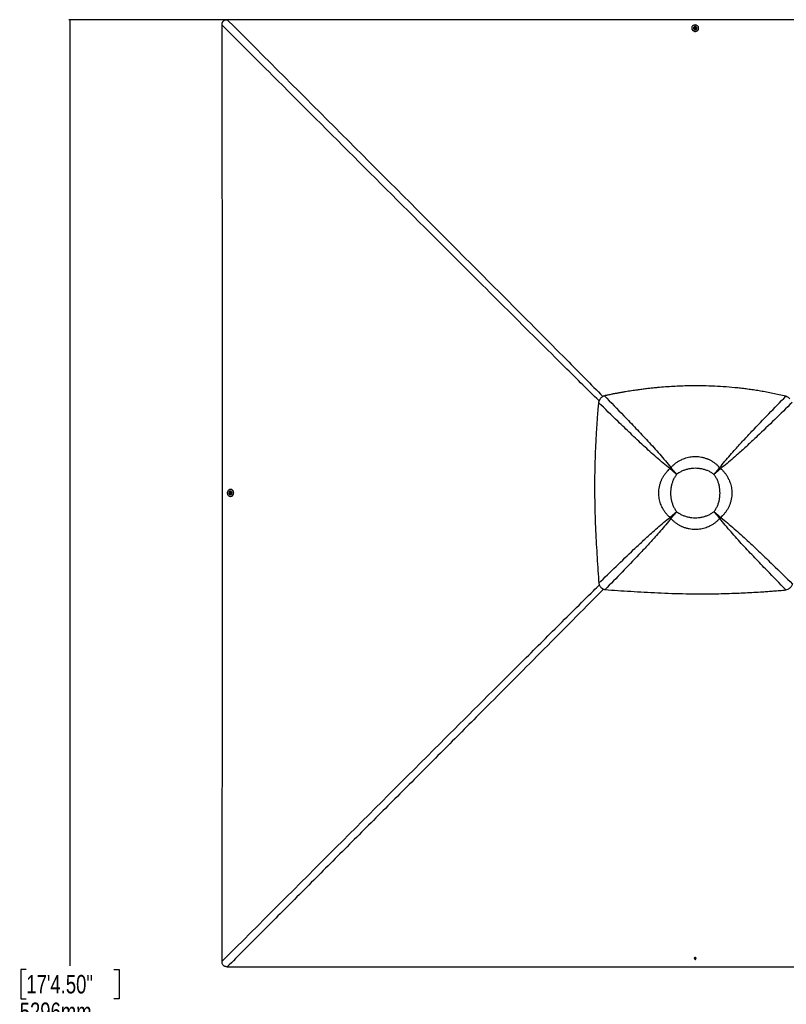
# Model space of a CAD drawing. Header units: millimetres. Extents: x 20 to 22981, y 40 to 19992.
# Tile 64 of 158: x 386 to 4544, y 14651 to 19992. Entities that reach past the tile are written whole.
import ezdxf

# ---------------------------------------------------------------- set-up
doc = ezdxf.new("R2010")
doc.units = ezdxf.units.MM
doc.header["$LTSCALE"] = 2
doc.layers.add('COMPONENT_GEOMETRY', color=7, linetype='Continuous')
doc.styles.add('SLDTEXTSTYLE0', font='TXT', dxfattribs={"width": 0.75})
doc.dimstyles.new('SLDDIMSTYLE0', dxfattribs={"dimtxt": 100, "dimasz": 6.604, "dimexe": 0, "dimexo": 0.0625, "dimgap": 25, "dimtad": 0, "dimtih": 1, "dimtoh": 1, "dimdec": 0, "dimrnd": 1e-09, "dimzin": 12, "dimdsep": 46, "dimtxsty": 'SLDTEXTSTYLE0', "dimsah": 1, "dimcen": 0.09, "dimadec": 0, "dimazin": 3, "dimtfac": 1, "dimtdec": 0, "dimtofl": 0, "dimtmove": 0, "dimatfit": 3, "dimfxl": 1, "dimfrac": 2, "dimtolj": 1, "dimtzin": 12, "dimarcsym": 0})

# ---------------------------------------------------------------- blocks, each defined once
blk = doc.blocks.new('_D_1')
at = {"layer": 'COMPONENT_GEOMETRY', "color": 7}
for p, q in [((4049.4, 19991.6), (652.3, 19991.6)), ((658.7, 19991.6), (658.7, 14860)), ((421.7, 14839.7), (391.2, 14839.7)), ((391.2, 14839.7), (391.2, 14680.9)), ((895.7, 14839.7), (926.2, 14839.7)), ((926.2, 14839.7), (926.2, 14680.9)), ((391.2, 14680.9), (421.7, 14680.9)), ((926.2, 14680.9), (895.7, 14680.9)), ((658.7, 9399.7), (658.7, 14531.3)), ((4049.4, 9399.7), (652.3, 9399.7))]:
    blk.add_line(p, q, dxfattribs=at)
for points in [[(658.7, 19991.6), (657.7, 19985), (659.7, 19985)], [(658.7, 9399.7), (659.7, 9406.3), (657.7, 9406.3)]]:
    blk.add_solid(points, dxfattribs=at)
at = {"layer": 'COMPONENT_GEOMETRY', "color": 7, "char_height": 100, "attachment_point": 1, "style": 'SLDTEXTSTYLE0'}
for s, insert in [('17\'4.50"', (421.7, 14809.8)), ('5296mm', (385.9, 14660.2))]:
    blk.add_mtext(s, dxfattribs=dict(at, insert=insert))

msp = doc.modelspace()

# ---------------------------------------------------------------- linework, layer by layer
at = {"color": 7, "linetype": 'Continuous', "lineweight": 25}
for p, q in [((4031.37, 19946.44), (4031.37, 19944.77)), ((4040.67, 19946.78), (4040.67, 19946.42)), ((4046.73, 19949.27), (4048.69, 19951.77)), ((4048.21, 19946.52), (4046.73, 19949.27)), ((4047.2, 19948.39), (4047.71, 19949.03)), ((4047.71, 19949.03), (4048.69, 19950.28)), ((4051.66, 19946.27), (4048.21, 19946.52)), ((4048.69, 19951.77), (4052.15, 19951.52)), ((4048.69, 19950.28), (4048.69, 19951.77)), ((4048.69, 19950.28), (4050.42, 19950.16)), ((4050.42, 19950.16), (4052.14, 19950.03)), ((4053.63, 19948.77), (4051.66, 19946.27)), ((4052.14, 19950.03), (4052.15, 19951.52)), ((4052.14, 19950.03), (4052.89, 19948.66)), ((4052.15, 19951.52), (4053.63, 19948.77)), ((4052.89, 19948.66), (4053.15, 19948.16)), ((4059.67, 19946.37), (4059.67, 19946.73)), ((4068.97, 19944.68), (4068.97, 19946.35)), ((3914.15, 17555.79), (3913.01, 17556.7)), ((3919.14, 17560.78), (3918.23, 17561.92)), ((3949.56, 17525.37), (3949.56, 17525.37)), ((4152.14, 17525.37), (4152.14, 17525.37)), ((4176.18, 17552.8), (4176.18, 17552.8)), ((4179.58, 17549.4), (4179.58, 17549.4)), ((4182.56, 17560.77), (4183.47, 17561.91)), ((4187.54, 17555.78), (4188.68, 17556.69)), ((1523.16, 17423.27), (1523.41, 17426.72)), ((1524.65, 17423.28), (1523.16, 17423.27)), ((1525.66, 17421.3), (1523.16, 17423.27)), ((1523.41, 17426.72), (1526.16, 17428.2)), ((1524.9, 17426.73), (1523.41, 17426.72)), ((1524.65, 17423.28), (1524.77, 17425)), ((1525.9, 17422.29), (1524.65, 17423.28)), ((1524.77, 17425), (1524.9, 17426.73)), ((1524.9, 17426.73), (1526.27, 17427.47)), ((1528.41, 17422.78), (1525.66, 17421.3)), ((1526.55, 17421.78), (1525.9, 17422.29)), ((1526.16, 17428.2), (1528.66, 17426.23)), ((1526.27, 17427.47), (1526.76, 17427.73)), ((1528.51, 17434.26), (1528.15, 17434.26)), ((1528.2, 17415.26), (1528.56, 17415.26)), ((1528.66, 17426.23), (1528.41, 17422.78)), ((1530.16, 17443.56), (1528.49, 17443.56)), ((1528.58, 17405.96), (1530.25, 17405.96)), ((3949.56, 17322.79), (3949.56, 17322.79)), ((4152.14, 17322.79), (4152.14, 17322.79)), ((3914.16, 17292.37), (3913.03, 17291.46)), ((3919.15, 17287.39), (3918.24, 17286.25)), ((3922.13, 17298.75), (3922.13, 17298.75)), ((3925.53, 17295.35), (3925.53, 17295.35)), ((4182.54, 17287.41), (4183.45, 17286.27)), ((4187.52, 17292.39), (4188.66, 17291.48)), ((3539.12, 16912.12), (3539.23, 16912.01)), ((4046.72, 14900.74), (4048.69, 14903.24)), ((4047.46, 14900.86), (4047.2, 14901.34)), ((4048.69, 14903.24), (4052.15, 14902.99)), ((4052.15, 14902.99), (4053.63, 14900.24)), ((4048.2, 14897.99), (4046.72, 14900.74)), ((4048.2, 14899.49), (4047.46, 14900.86)), ((4048.2, 14899.49), (4048.2, 14897.99)), ((4049.92, 14899.36), (4048.2, 14899.49)), ((4051.65, 14897.74), (4048.2, 14897.99)), ((4051.65, 14899.24), (4049.92, 14899.36)), ((4052.64, 14900.49), (4051.65, 14899.24)), ((4053.63, 14900.24), (4051.65, 14897.74)), ((4051.65, 14899.24), (4051.65, 14897.74)), ((4053.14, 14901.13), (4052.64, 14900.49))]:
    msp.add_line(p, q, dxfattribs=at)
at = {"color": 8, "linetype": 'Continuous', "lineweight": 25}
for p, q in [((3922.12, 17549.41), (3914.43, 17556.07)), ((3918.86, 17560.5), (3925.52, 17552.81)), ((4176.18, 17552.8), (4182.83, 17560.5)), ((4187.29, 17556.03), (4179.58, 17549.4)), ((3914.43, 17292.1), (3922.13, 17298.75)), ((3925.53, 17295.35), (3918.86, 17287.68)), ((4182.84, 17287.7), (4176.17, 17295.36)), ((4179.57, 17298.76), (4187.25, 17292.11))]:
    msp.add_line(p, q, dxfattribs=at)
at = {"color": 7, "linetype": 'Continuous', "lineweight": 25, "flags": 128}
for points in [[(4051.92, 19991.58), (3411.32, 19991.58), (2770.72, 19991.6), (2141.37, 19991.63), (1512.02, 19991.66)], [(6591.82, 19991.66), (5962.47, 19991.63), (5333.11, 19991.6), (4692.52, 19991.58), (4051.92, 19991.58)], [(1483.27, 19962.91), (1483.3, 19333.56), (1483.33, 18704.21), (1483.35, 18063.61), (1483.35, 17423.01)], [(4031.37, 19944.77), (4031.38, 19944.02), (4031.9, 19940.82), (4033.12, 19937.76), (4035, 19934.97), (4037.46, 19932.56), (4040.4, 19930.61), (4043.73, 19929.21), (4047.3, 19928.4), (4050.98, 19928.22), (4054.62, 19928.67), (4058.1, 19929.74), (4061.27, 19931.39), (4064.02, 19933.55), (4066.23, 19936.14), (4067.83, 19939.05), (4068.75, 19942.19), (4068.97, 19944.68)], [(4068.44, 19950.3), (4067.22, 19953.36), (4065.34, 19956.14), (4062.88, 19958.56), (4059.93, 19960.5), (4056.61, 19961.91), (4053.04, 19962.72), (4049.36, 19962.9), (4045.71, 19962.44), (4042.24, 19961.37), (4039.06, 19959.73), (4036.32, 19957.57), (4034.11, 19954.98), (4032.51, 19952.06), (4031.59, 19948.93), (4031.39, 19945.7), (4031.91, 19942.49), (4033.13, 19939.43), (4035, 19936.64), (4037.46, 19934.23), (4040.41, 19932.28), (4043.73, 19930.88), (4047.3, 19930.07), (4050.98, 19929.89), (4054.63, 19930.34), (4058.11, 19931.41), (4061.28, 19933.06), (4064.02, 19935.22), (4066.24, 19937.81), (4067.83, 19940.72), (4068.75, 19943.86), (4068.95, 19947.09), (4068.44, 19950.3)], [(4046.56, 19954.48), (4045.91, 19954.22), (4043.78, 19952.93), (4042.12, 19951.19), (4041.06, 19949.12), (4040.67, 19946.87), (4040.99, 19944.61), (4041.99, 19942.52), (4043.6, 19940.73), (4045.7, 19939.4), (4048.12, 19938.61), (4050.7, 19938.42), (4053.24, 19938.86), (4055.55, 19939.87), (4057.47, 19941.4), (4058.84, 19943.33), (4059.57, 19945.51), (4059.6, 19947.78), (4058.93, 19949.98), (4057.62, 19951.94), (4055.75, 19953.51), (4053.83, 19954.46)], [(4040.67, 19946.42), (4040.99, 19944.25), (4041.99, 19942.15), (4043.6, 19940.37), (4045.69, 19939.03), (4048.12, 19938.25), (4050.7, 19938.06), (4053.24, 19938.49), (4055.55, 19939.51), (4057.46, 19941.04), (4058.84, 19942.97), (4059.57, 19945.15), (4059.67, 19946.37)], [(4050.56, 19953.18), (4048.72, 19952.99), (4047.1, 19952.2), (4045.95, 19950.93), (4045.44, 19949.36), (4045.66, 19947.74), (4046.56, 19946.32), (4048.01, 19945.31), (4049.79, 19944.86), (4051.63, 19945.05), (4053.25, 19945.84), (4054.4, 19947.11), (4054.91, 19948.68), (4054.7, 19950.3), (4053.8, 19951.72), (4052.34, 19952.73), (4050.56, 19953.18)], [(4053.1, 19948.1), (4053.03, 19948.34), (4052.89, 19948.66)], [(1483.35, 17423.01), (1483.35, 16782.42), (1483.33, 16141.82), (1483.3, 15512.46), (1483.27, 14883.11)], [(1524.63, 17443.03), (1521.57, 17441.81), (1518.79, 17439.94), (1516.37, 17437.49), (1514.43, 17434.54), (1513.02, 17431.22), (1512.21, 17427.65), (1512.03, 17423.98), (1512.49, 17420.33), (1513.56, 17416.85), (1515.2, 17413.67), (1517.36, 17410.92), (1519.95, 17408.71), (1522.87, 17407.11), (1526, 17406.18), (1529.24, 17405.98), (1532.44, 17406.49), (1535.5, 17407.71), (1538.29, 17409.58), (1540.7, 17412.03), (1542.65, 17414.97), (1544.05, 17418.29), (1544.86, 17421.86), (1545.04, 17425.54), (1544.59, 17429.19), (1543.52, 17432.67), (1541.87, 17435.85), (1539.71, 17438.6), (1537.12, 17440.81), (1534.21, 17442.41), (1531.07, 17443.33), (1527.84, 17443.54), (1524.63, 17443.03)], [(1520.47, 17421.1), (1520.71, 17420.51), (1522, 17418.37), (1523.74, 17416.71), (1525.81, 17415.65), (1528.06, 17415.26), (1530.32, 17415.58), (1532.41, 17416.57), (1534.2, 17418.18), (1535.53, 17420.27), (1536.32, 17422.7), (1536.51, 17425.27), (1536.07, 17427.81), (1535.06, 17430.13), (1533.53, 17432.04), (1531.6, 17433.42), (1529.42, 17434.15), (1527.15, 17434.19), (1524.95, 17433.52), (1522.99, 17432.21), (1521.42, 17430.34), (1520.45, 17428.37)], [(1521.75, 17425.14), (1521.94, 17423.3), (1522.73, 17421.68), (1524, 17420.53), (1525.57, 17420.02), (1527.19, 17420.23), (1528.61, 17421.13), (1529.62, 17422.58), (1530.07, 17424.36), (1529.88, 17426.2), (1529.09, 17427.82), (1527.82, 17428.98), (1526.25, 17429.49), (1524.63, 17429.28), (1523.21, 17428.38), (1522.2, 17426.92), (1521.75, 17425.14)], [(1526.82, 17427.68), (1526.59, 17427.61), (1526.27, 17427.47)], [(1528.56, 17415.26), (1530.68, 17415.58), (1532.78, 17416.57), (1534.56, 17418.18), (1535.9, 17420.27), (1536.68, 17422.7), (1536.87, 17425.28), (1536.44, 17427.82), (1535.42, 17430.13), (1533.89, 17432.04), (1531.96, 17433.42), (1529.78, 17434.15), (1528.51, 17434.26)], [(1530.25, 17405.96), (1530.91, 17405.98), (1534.11, 17406.49), (1537.17, 17407.71), (1539.96, 17409.58), (1542.37, 17412.04), (1544.32, 17414.98), (1545.72, 17418.3), (1546.53, 17421.87), (1546.71, 17425.55), (1546.26, 17429.2), (1545.19, 17432.68), (1543.54, 17435.85), (1541.38, 17438.6), (1538.79, 17440.82), (1535.88, 17442.42), (1532.74, 17443.34), (1530.16, 17443.56)], [(4049.78, 14896.34), (4051.62, 14896.52), (4053.24, 14897.31), (4054.4, 14898.59), (4054.91, 14900.15), (4054.7, 14901.76), (4053.8, 14903.19), (4052.35, 14904.2), (4050.56, 14904.64), (4048.72, 14904.46), (4047.1, 14903.67), (4045.95, 14902.39), (4045.44, 14900.83), (4045.65, 14899.21), (4046.55, 14897.79), (4048, 14896.78), (4049.78, 14896.34)], [(4047.24, 14901.4), (4047.31, 14901.18), (4047.46, 14900.86)], [(1512, 14854.36), (1826.68, 14854.38), (2141.36, 14854.39), (2456.04, 14854.41), (2770.72, 14854.42), (3091.02, 14854.43), (3411.32, 14854.44), (3731.62, 14854.44), (4051.92, 14854.44)], [(4051.92, 14854.44), (4692.52, 14854.44), (5333.11, 14854.42), (5962.48, 14854.39), (6535.83, 14854.36)]]:
    msp.add_lwpolyline(points, dxfattribs=at)
at = {"color": 7, "linetype": 'Continuous', "lineweight": 25}
for centre, radius, start, end in [((4050.17, 19944.48), 10.63, 85.89131, 109.85526), ((4049.66, 19947.48), 2.5, 141.58858, 162.3847), ((4050.14, 19947.01), 3.16, 84.9034, 140.26512), ((4050.27, 19947.14), 3.02, 30.16213, 87.2776), ((4050.17, 19944.48), 10.63, 69.86139, 85.89131), ((4094.96, 17379.97), 253.65, 134.16669, 135.83331), ((4088.18, 17386.75), 242.62, 134.16669, 135.83331), ((4040.78, 17434.15), 165.42, 134.16669, 135.83331), ((4060.87, 17434.09), 165.49, 44.16827, 45.83254), ((4060.83, 17434.14), 165.49, 44.14563, 45.81008), ((4013.37, 17386.73), 242.71, 44.14563, 45.81008), ((4006.59, 17379.96), 253.75, 44.14563, 45.81008), ((1530.45, 17424.76), 10.63, 175.89078, 200.13861), ((1530.45, 17424.76), 10.63, 160.14474, 175.89078), ((1527.92, 17424.72), 3.16, 174.91824, 230.22539), ((1527.78, 17424.86), 3.02, 120.1044, 177.28995), ((1527.45, 17424.25), 2.5, 231.53282, 252.58294), ((4094.97, 17468.34), 253.75, 224.18992, 225.85437), ((4088.2, 17461.56), 242.71, 224.18992, 225.85437), ((4040.84, 17414.06), 165.49, 224.16746, 225.83173), ((4040.79, 17414.1), 165.49, 224.18992, 225.85437), ((4060.82, 17414.11), 165.55, 314.16889, 315.83111), ((4013.36, 17461.57), 242.81, 314.16889, 315.83111), ((4006.58, 17468.35), 253.85, 314.16889, 315.83111), ((4050.16, 14905.05), 10.63, 249.38327, 265.89688), ((4050.06, 14902.38), 3.02, 210.15932, 267.30967), ((4050.16, 14905.05), 10.63, 265.89688, 290.89848), ((4050.2, 14902.52), 3.17, 264.91532, 320.16894), ((4050.68, 14902.04), 2.5, 321.49051, 342.40814)]:
    msp.add_arc(centre, radius, start, end, dxfattribs=at)
for points, knots in [([(1483.27, 19962.91), (1483.33, 19964.84), (1483.46, 19968.75), (1484.57, 19973.9), (1486.28, 19978.25), (1488.34, 19981.71), (1491.03, 19984.78), (1495.11, 19987.97), (1500.38, 19990.25), (1506.44, 19991.49), (1510.15, 19991.6), (1512.02, 19991.66)], [0, 0, 0, 0, 0.125074, 0.2528462, 0.338625, 0.426559, 0.5124713, 0.6014208, 0.7600165, 0.8786617, 1, 1, 1, 1]), ([(4542.1, 17949.16), (4529.97, 17951.99), (4506.35, 17957.5), (4471.5, 17964.8), (4437.99, 17971.26), (4405.44, 17976.97), (4373.66, 17982.03), (4342.43, 17986.51), (4311.68, 17990.46), (4270.38, 17995.13), (4218.54, 17999.83), (4156.03, 18003.65), (4101.21, 18005.4), (4053.81, 18005.81), (4013.63, 18005.43), (3972.98, 18004.3), (3931.65, 18002.4), (3889.39, 17999.67), (3853.04, 17996.64), (3822.7, 17993.66), (3798.49, 17991.04), (3773.55, 17988.07), (3747.63, 17984.7), (3724.79, 17981.48), (3705.13, 17978.53), (3688.82, 17975.97), (3671.7, 17973.17), (3657.76, 17970.8), (3647.12, 17968.92), (3640.01, 17967.66), (3632.51, 17966.3), (3624.53, 17964.82), (3616.96, 17963.4), (3609.39, 17961.96), (3601.49, 17960.44), (3592.15, 17958.6), (3582.28, 17956.62), (3572.9, 17954.71), (3564.81, 17953.03), (3559.87, 17951.99), (3557.63, 17951.52)], [0, 0, 0, 0, 0.0376744, 0.0733454, 0.1076573, 0.1408366, 0.173241, 0.2049401, 0.2361659, 0.266948, 0.3305396, 0.3934096, 0.4561274, 0.4962194, 0.5366209, 0.577492, 0.6190796, 0.6616072, 0.7054231, 0.7292998, 0.7537277, 0.7789877, 0.8052209, 0.8327103, 0.8486975, 0.865302, 0.8825876, 0.9011495, 0.9080222, 0.915265, 0.9229518, 0.9310783, 0.93979, 0.9462363, 0.9543523, 0.9641226, 0.9750181, 0.9847567, 0.9930794, 1, 1, 1, 1]), ([(3557.63, 17951.52), (3555.66, 17950.73), (3551.78, 17949.16), (3546.28, 17945.93), (3541.17, 17942.02), (3537.12, 17937.89), (3534.02, 17933.96), (3531.67, 17930.37), (3528.36, 17924.31), (3526.71, 17919.09), (3525.51, 17915.25)], [0, 0, 0, 0, 0.12647875, 0.24901052, 0.37872872, 0.50773697, 0.59120468, 0.67583737, 0.76205471, 1, 1, 1, 1]), ([(3557.63, 17951.52), (3592.77, 17915.49), (3650.05, 17856.76), (3728.76, 17774.77), (3783.08, 17717.18), (3825.94, 17670.6), (3857.59, 17635.19), (3888.73, 17599.32), (3908.4, 17574.38), (3918.23, 17561.92)], [0, 0, 0, 0, 0.2839175, 0.4627989, 0.6416931, 0.7312098, 0.8207246, 0.9103698, 1, 1, 1, 1]), ([(4183.47, 17561.91), (4192.51, 17573.41), (4210.62, 17596.41), (4239.21, 17629.6), (4273.27, 17667.77), (4312.91, 17710.89), (4373.27, 17774.96), (4449.62, 17854.42), (4511.27, 17917.58), (4542.1, 17949.16)], [0, 0, 0, 0, 0.0830755, 0.1661799, 0.2492822, 0.3742524, 0.4992252, 0.7496044, 1, 1, 1, 1]), ([(4562.81, 17935.81), (4561.28, 17937.24), (4558.2, 17940.12), (4551.43, 17944.95), (4545.8, 17947.49), (4542.1, 17949.16)], [0, 0, 0, 0, 0.253108, 0.5086806, 1, 1, 1, 1]), ([(3525.51, 17915.25), (3524.56, 17904.54), (3522.74, 17883.84), (3520.3, 17853.65), (3518.12, 17825.04), (3516.17, 17797.59), (3514.42, 17771.01), (3512.84, 17745.17), (3511.05, 17713.18), (3509.18, 17675.29), (3507.42, 17631.65), (3505.93, 17584.5), (3504.84, 17533.8), (3504.3, 17479.53), (3504.37, 17426.36), (3505.11, 17365.39), (3506.83, 17296.83), (3509.8, 17220.89), (3513.59, 17146.64), (3517.95, 17074.11), (3522.61, 17003.52), (3525.72, 16957.11), (3527.25, 16934.27)], [0, 0, 0, 0, 0.032848, 0.0634837, 0.0925205, 0.1204906, 0.147532, 0.1738828, 0.199574, 0.2453768, 0.2897483, 0.3329773, 0.3894376, 0.4446269, 0.4987034, 0.5518212, 0.6308141, 0.7081334, 0.7838893, 0.8578773, 0.9300475, 1, 1, 1, 1]), ([(3913.01, 17556.7), (3900.6, 17566.49), (3875.76, 17586.08), (3839.99, 17617.12), (3804.63, 17648.72), (3758.01, 17691.61), (3700.32, 17746.02), (3618.93, 17824.15), (3560.84, 17880.8), (3525.51, 17915.25)], [0, 0, 0, 0, 0.0897639, 0.1795426, 0.2695103, 0.35948, 0.5397535, 0.7200459, 1, 1, 1, 1]), ([(4576.25, 17915), (4544.72, 17884.27), (4481.64, 17822.81), (4402.26, 17746.66), (4338.2, 17686.4), (4295, 17646.75), (4256.71, 17612.63), (4223.36, 17583.93), (4200.23, 17565.77), (4188.68, 17556.69)], [0, 0, 0, 0, 0.2498248, 0.4996602, 0.6246523, 0.7496417, 0.8331029, 0.916566, 1, 1, 1, 1]), ([(3918.23, 17561.92), (3922.01, 17565.91), (3929.61, 17573.91), (3942.36, 17584.72), (3956.15, 17594.55), (3968.71, 17601.79), (3980.93, 17607.68), (3992.67, 17612.39), (4006.49, 17616.66), (4020.79, 17619.8), (4035.65, 17621.76), (4051.22, 17622.45), (4067.42, 17621.68), (4084.06, 17619.28), (4100.64, 17615.22), (4113.34, 17610.73), (4125.15, 17605.66), (4136.09, 17600.15), (4149.34, 17591.98), (4161.98, 17582.57), (4173.45, 17572.53), (4180.28, 17565.28), (4183.47, 17561.91)], [0, 0, 0, 0, 0.0549576, 0.1103181, 0.1670249, 0.2242321, 0.2551085, 0.3026777, 0.3505716, 0.3995016, 0.4487947, 0.4999722, 0.5549451, 0.6104354, 0.6675819, 0.7253037, 0.7448328, 0.7960513, 0.8476559, 0.9004307, 0.9535877, 1, 1, 1, 1]), ([(3913.02, 17291.46), (3909.04, 17295.25), (3901.03, 17302.84), (3890.22, 17315.6), (3880.39, 17329.39), (3873.14, 17341.95), (3867.25, 17354.17), (3862.54, 17365.92), (3858.27, 17379.73), (3855.13, 17394.04), (3853.17, 17408.89), (3852.48, 17424.47), (3853.25, 17440.67), (3855.65, 17457.31), (3859.71, 17473.89), (3864.2, 17486.59), (3869.27, 17498.39), (3874.78, 17509.33), (3882.95, 17522.58), (3892.35, 17535.22), (3902.39, 17546.69), (3909.64, 17553.52), (3913.01, 17556.7)], [0, 0, 0, 0, 0.0549575, 0.110318, 0.1670243, 0.224231, 0.2551609, 0.3027292, 0.3506222, 0.3995513, 0.4488435, 0.5000386, 0.5550115, 0.6105017, 0.6676482, 0.7253698, 0.7448852, 0.7960994, 0.8476997, 0.90047, 0.9536225, 1, 1, 1, 1]), ([(3949.56, 17525.37), (3945.35, 17528.93), (3936.96, 17536.04), (3924.66, 17546.59), (3916.88, 17553.34), (3913.01, 17556.7)], [0, 0, 0, 0, 0.3362893, 0.669536, 1, 1, 1, 1]), ([(3949.56, 17525.37), (3945.48, 17528.83), (3937.35, 17535.73), (3925.43, 17545.98), (3917.9, 17552.53), (3914.15, 17555.79)], [0, 0, 0, 0, 0.3362903, 0.6695372, 1, 1, 1, 1]), ([(3949.56, 17525.37), (3946.06, 17520.51), (3939.04, 17510.77), (3930.91, 17494.65), (3924.53, 17477.76), (3920.1, 17460.19), (3917.45, 17442.23), (3916.58, 17424.09), (3917.45, 17405.94), (3920.09, 17387.98), (3924.53, 17370.41), (3930.91, 17353.51), (3939.03, 17337.39), (3946.06, 17327.65), (3949.56, 17322.79)], [0, 0, 0, 0, 0.0828376, 0.1660188, 0.2489376, 0.3325193, 0.4163379, 0.4999634, 0.5835923, 0.6674145, 0.7509995, 0.8339392, 0.9171415, 1, 1, 1, 1]), ([(3918.23, 17561.92), (3921.59, 17558.05), (3928.34, 17550.27), (3938.9, 17537.97), (3946, 17529.58), (3949.56, 17525.37)], [0, 0, 0, 0, 0.3304639, 0.6637107, 1, 1, 1, 1]), ([(3919.14, 17560.78), (3922.4, 17557.03), (3928.95, 17549.5), (3939.2, 17537.58), (3946.1, 17529.45), (3949.56, 17525.37)], [0, 0, 0, 0, 0.3304628, 0.6637096, 1, 1, 1, 1]), ([(3949.56, 17525.37), (3949.5, 17525.42), (3947.13, 17527.47), (3942.43, 17531.54), (3935.54, 17537.56), (3928.72, 17543.56), (3924.32, 17547.46), (3922.12, 17549.41)], [0, 0, 0, 0, 0.0070698, 0.2519865, 0.4989749, 0.7483931, 1, 1, 1, 1]), ([(4152.14, 17525.37), (4147.28, 17528.87), (4137.54, 17535.9), (4121.42, 17544.02), (4104.52, 17550.4), (4086.95, 17554.84), (4068.99, 17557.48), (4050.84, 17558.35), (4032.7, 17557.48), (4014.74, 17554.83), (3997.17, 17550.4), (3980.28, 17544.02), (3964.16, 17535.89), (3954.42, 17528.87), (3949.56, 17525.37)], [0, 0, 0, 0, 0.0828585, 0.1660608, 0.2490005, 0.3325855, 0.4164077, 0.5000366, 0.5836621, 0.6674807, 0.7510624, 0.8339812, 0.9171624, 1, 1, 1, 1]), ([(4152.14, 17525.37), (4155.71, 17529.58), (4162.8, 17537.96), (4173.36, 17550.26), (4180.1, 17558.03), (4183.46, 17561.9)], [0, 0, 0, 0, 0.3362877, 0.6695345, 1, 1, 1, 1]), ([(4152.14, 17525.37), (4155.6, 17529.45), (4162.5, 17537.57), (4172.74, 17549.48), (4179.29, 17557.02), (4182.55, 17560.76)], [0, 0, 0, 0, 0.3362888, 0.6695357, 1, 1, 1, 1]), ([(4188.68, 17556.69), (4184.81, 17553.33), (4177.03, 17546.59), (4164.74, 17536.03), (4156.35, 17528.93), (4152.14, 17525.37)], [0, 0, 0, 0, 0.33045982, 0.66370677, 1, 1, 1, 1]), ([(4187.54, 17555.78), (4183.79, 17552.52), (4176.26, 17545.97), (4164.35, 17535.72), (4156.22, 17528.83), (4152.14, 17525.37)], [0, 0, 0, 0, 0.3304587, 0.6637057, 1, 1, 1, 1]), ([(4152.14, 17322.79), (4155.64, 17327.65), (4162.67, 17337.39), (4170.8, 17353.51), (4177.18, 17370.41), (4181.62, 17387.97), (4184.26, 17405.94), (4185.14, 17424.09), (4184.26, 17442.23), (4181.61, 17460.2), (4177.18, 17477.76), (4170.8, 17494.66), (4162.67, 17510.77), (4155.64, 17520.51), (4152.14, 17525.37)], [0, 0, 0, 0, 0.0828515, 0.1660466, 0.2489792, 0.3325712, 0.4164006, 0.5000366, 0.5836691, 0.667495, 0.7510837, 0.8339954, 0.9171693, 1, 1, 1, 1]), ([(4188.68, 17556.69), (4192.66, 17552.91), (4200.66, 17545.31), (4211.48, 17532.55), (4221.3, 17518.76), (4228.54, 17506.21), (4234.42, 17493.99), (4239.13, 17482.26), (4243.4, 17468.44), (4246.54, 17454.13), (4248.5, 17439.28), (4249.19, 17423.71), (4248.41, 17407.51), (4246.02, 17390.87), (4241.96, 17374.29), (4237.47, 17361.59), (4232.4, 17349.78), (4226.89, 17338.84), (4218.72, 17325.59), (4209.31, 17312.95), (4199.27, 17301.48), (4192.03, 17294.65), (4188.66, 17291.48)], [0, 0, 0, 0, 0.0549654, 0.1103338, 0.1670488, 0.2242641, 0.2550707, 0.3026498, 0.3505537, 0.399494, 0.4487973, 0.4999722, 0.5549529, 0.610451, 0.6676055, 0.7253351, 0.7448706, 0.7960986, 0.8477126, 0.900497, 0.9536637, 1, 1, 1, 1]), ([(3913.03, 17291.47), (3916.9, 17294.83), (3924.67, 17301.57), (3936.97, 17312.13), (3945.35, 17319.23), (3949.56, 17322.79)], [0, 0, 0, 0, 0.3304655, 0.6637123, 1, 1, 1, 1]), ([(3914.17, 17292.38), (3917.92, 17295.64), (3925.45, 17302.19), (3937.36, 17312.43), (3945.48, 17319.33), (3949.56, 17322.79)], [0, 0, 0, 0, 0.3304643, 0.6637113, 1, 1, 1, 1]), ([(3949.56, 17322.79), (3946, 17318.58), (3938.9, 17310.19), (3928.34, 17297.9), (3921.6, 17290.12), (3918.24, 17286.25)], [0, 0, 0, 0, 0.3362932, 0.6695402, 1, 1, 1, 1]), ([(3949.56, 17322.79), (3946.1, 17318.71), (3939.21, 17310.59), (3928.96, 17298.67), (3922.41, 17291.14), (3919.15, 17287.39)], [0, 0, 0, 0, 0.3362943, 0.6695413, 1, 1, 1, 1]), ([(3949.56, 17322.79), (3954.42, 17319.29), (3964.16, 17312.26), (3980.27, 17304.14), (3997.17, 17297.75), (4014.73, 17293.32), (4032.7, 17290.67), (4050.84, 17289.79), (4068.99, 17290.67), (4086.96, 17293.31), (4104.53, 17297.75), (4121.42, 17304.13), (4137.54, 17312.26), (4147.28, 17319.29), (4152.14, 17322.79)], [0, 0, 0, 0, 0.0828307, 0.1660046, 0.2489163, 0.332505, 0.4163309, 0.4999634, 0.5835994, 0.6674288, 0.7510208, 0.8339534, 0.9171485, 1, 1, 1, 1]), ([(4152.14, 17322.79), (4156.35, 17319.23), (4164.73, 17312.13), (4177.02, 17301.58), (4184.79, 17294.83), (4188.66, 17291.48)], [0, 0, 0, 0, 0.3362917, 0.6695387, 1, 1, 1, 1]), ([(4183.45, 17286.27), (4180.1, 17290.14), (4173.35, 17297.91), (4162.8, 17310.2), (4155.7, 17318.58), (4152.14, 17322.79)], [0, 0, 0, 0, 0.3304613, 0.6637083, 1, 1, 1, 1]), ([(4182.54, 17287.41), (4179.28, 17291.15), (4172.74, 17298.68), (4162.49, 17310.59), (4155.6, 17318.71), (4152.14, 17322.79)], [0, 0, 0, 0, 0.3304601, 0.6637073, 1, 1, 1, 1]), ([(4152.14, 17322.79), (4156.22, 17319.33), (4164.34, 17312.44), (4176.25, 17302.19), (4183.78, 17295.65), (4187.52, 17292.39)], [0, 0, 0, 0, 0.3362927, 0.6695399, 1, 1, 1, 1]), ([(3527.25, 16934.27), (3558.63, 16964.9), (3621.41, 17026.18), (3700.42, 17102.09), (3764.18, 17162.15), (3807.18, 17201.68), (3845.3, 17235.7), (3878.5, 17264.3), (3901.52, 17282.41), (3913.02, 17291.46)], [0, 0, 0, 0, 0.2498244, 0.4996596, 0.6246518, 0.7496414, 0.8331026, 0.9165658, 1, 1, 1, 1]), ([(3918.24, 17286.25), (3909.24, 17274.79), (3891.23, 17251.86), (3862.78, 17218.77), (3828.88, 17180.7), (3789.44, 17137.71), (3729.38, 17073.83), (3653.4, 16994.61), (3592.04, 16931.63), (3561.36, 16900.15)], [0, 0, 0, 0, 0.0830759, 0.1661805, 0.249283, 0.3742529, 0.4992254, 0.7496044, 1, 1, 1, 1]), ([(4183.45, 17286.27), (4179.67, 17282.28), (4172.07, 17274.28), (4159.32, 17263.46), (4145.53, 17253.64), (4132.97, 17246.4), (4120.75, 17240.51), (4109.01, 17235.8), (4095.2, 17231.53), (4080.89, 17228.39), (4066.04, 17226.43), (4050.46, 17225.74), (4034.26, 17226.52), (4017.62, 17228.91), (4001.04, 17232.97), (3988.34, 17237.46), (3976.53, 17242.53), (3965.6, 17248.04), (3952.34, 17256.21), (3939.7, 17265.61), (3928.24, 17275.65), (3921.42, 17282.89), (3918.24, 17286.25)], [0, 0, 0, 0, 0.0549654, 0.1103337, 0.1670482, 0.224263, 0.2551231, 0.3027014, 0.3506043, 0.3995436, 0.4488461, 0.5000386, 0.5550193, 0.6105173, 0.6676717, 0.7254012, 0.744923, 0.7961467, 0.8477565, 0.9005364, 0.9536985, 1, 1, 1, 1]), ([(4542.37, 16898.41), (4508.16, 16933.49), (4451.72, 16991.37), (4373.74, 17072.58), (4319.2, 17130.4), (4276.15, 17177.16), (4244.36, 17212.71), (4213.08, 17248.72), (4193.33, 17273.75), (4183.45, 17286.27)], [0, 0, 0, 0, 0.277695, 0.4581314, 0.6385805, 0.7288749, 0.8191674, 0.9095913, 1, 1, 1, 1]), ([(4188.66, 17291.48), (4201.13, 17281.64), (4226.06, 17261.97), (4261.97, 17230.79), (4297.47, 17199.06), (4344.27, 17155.98), (4402.2, 17101.34), (4484.21, 17022.59), (4542.84, 16965.41), (4578.62, 16930.51)], [0, 0, 0, 0, 0.0895505, 0.1791159, 0.2688698, 0.3586256, 0.5384695, 0.7183323, 1, 1, 1, 1]), ([(3527.25, 16934.27), (3527.6, 16932.91), (3528.3, 16930.25), (3529.7, 16926.43), (3531.72, 16922.02), (3534.65, 16917.06), (3537.62, 16913.78), (3539.12, 16912.12)], [0, 0, 0, 0, 0.1652591, 0.3248597, 0.4794964, 0.7365719, 1, 1, 1, 1]), ([(3539.23, 16912.01), (3540.31, 16911), (3542.46, 16908.99), (3546.06, 16906.44), (3550.32, 16904), (3555.41, 16901.77), (3559.35, 16900.7), (3561.36, 16900.15)], [0, 0, 0, 0, 0.1744124, 0.3467131, 0.5184953, 0.7532276, 1, 1, 1, 1]), ([(3561.36, 16900.15), (3584.21, 16898.62), (3630.61, 16895.52), (3701.2, 16890.86), (3773.73, 16886.51), (3847.98, 16882.72), (3923.92, 16879.74), (3992.8, 16878.02), (4054.42, 16877.27), (4108.59, 16877.22), (4163.91, 16877.8), (4220.61, 16879.06), (4273.6, 16880.87), (4322.97, 16883.06), (4368.8, 16885.5), (4409.68, 16888.05), (4445.51, 16890.54), (4476.15, 16892.84), (4508.58, 16895.44), (4530.83, 16897.4), (4542.37, 16898.41)], [0, 0, 0, 0, 0.0699474, 0.1421134, 0.216098, 0.2918514, 0.3691691, 0.4481615, 0.502253, 0.5573434, 0.6135897, 0.6711755, 0.730548, 0.7755281, 0.8220901, 0.8707305, 0.900633, 0.9317723, 0.9646054, 1, 1, 1, 1]), ([(4542.37, 16898.41), (4546.21, 16899.62), (4552.11, 16901.48), (4559.31, 16905.63), (4564.47, 16909.49), (4569.09, 16914.04), (4573.01, 16919.14), (4576.26, 16924.65), (4577.82, 16928.54), (4578.62, 16930.51)], [0, 0, 0, 0, 0.23836382, 0.36638076, 0.49132724, 0.62053671, 0.75044622, 0.87324274, 1, 1, 1, 1]), ([(1512, 14854.36), (1510.05, 14854.42), (1506.15, 14854.55), (1500.99, 14855.67), (1496.67, 14857.38), (1493.19, 14859.45), (1490.14, 14862.14), (1486.95, 14866.21), (1484.68, 14871.48), (1483.44, 14877.54), (1483.33, 14881.25), (1483.27, 14883.11)], [0, 0, 0, 0, 0.12642219, 0.25257182, 0.33946596, 0.42625811, 0.51366099, 0.6010777, 0.75967339, 0.8797284, 1, 1, 1, 1])]:
    msp.add_open_spline(points, degree=3, knots=knots, dxfattribs=at)
at = {"color": 8, "linetype": 'Continuous', "lineweight": 25}
for points, knots in [([(1512.02, 19991.66), (1718.59, 19784.93), (2123.48, 19379.72), (2632.93, 18869.56), (3040.2, 18461.05), (3314.9, 18185.21), (3484.29, 18013.83), (3549.62, 17947.73)], [0, 0, 0, 0, 0.3037022, 0.5952803, 0.7492989, 0.9033177, 1, 1, 1, 1]), ([(3528.67, 17923.86), (3462.09, 17989.67), (3290.21, 18159.54), (3013.88, 18434.73), (2489.22, 18957.81), (1979.14, 19467.4), (1573.94, 19872.3), (1483.27, 19962.91)], [0, 0, 0, 0, 0.0973305, 0.2512385, 0.4051468, 0.866887, 1, 1, 1, 1]), ([(1483.27, 14883.11), (1689.92, 15089.79), (2084.2, 15484.11), (2617.05, 16016.63), (3012.61, 16411.46), (3289.95, 16687.55), (3439.38, 16835.86), (3519.57, 16915.01), (3530.19, 16925.48)], [0, 0, 0, 0, 0.3031431, 0.5783843, 0.7814463, 0.8829776, 0.9845092, 1, 1, 1, 1]), ([(3552.64, 16903.13), (3542.16, 16892.49), (3480.23, 16829.62), (3314.92, 16662.62), (3108, 16454.45), (2883.6, 16229.08), (2728.16, 16073.11), (2589.95, 15934.49), (2486.28, 15830.53), (2382.59, 15726.59), (2244.32, 15588), (2071.46, 15414.78), (1874.49, 15217.44), (1688.01, 15030.64), (1570.67, 14913.12), (1512, 14854.36)], [0, 0, 0, 0, 0.0155107, 0.0916561, 0.2439483, 0.3200948, 0.4216235, 0.4723901, 0.5231566, 0.5739232, 0.6246898, 0.7262229, 0.8277561, 0.913878, 1, 1, 1, 1])]:
    msp.add_open_spline(points, degree=3, knots=knots, dxfattribs=at)

# ---------------------------------------------------------------- dimensions: what is measured, and where the dimension line sits
at = {"layer": 'COMPONENT_GEOMETRY', "color": 7}
dim = msp.add_linear_dim(base=(658.67, 9399.71), p1=(4051.92, 19991.58), p2=(4051.92, 9399.71), angle=90, dimstyle='SLDDIMSTYLE0', dxfattribs=at)
dim.commit()
dim.dimension.update_dxf_attribs({"geometry": '_D_1', "text_midpoint": (658.67, 14695.64), "dimtype": 160})

doc.saveas('drawing.dxf')
